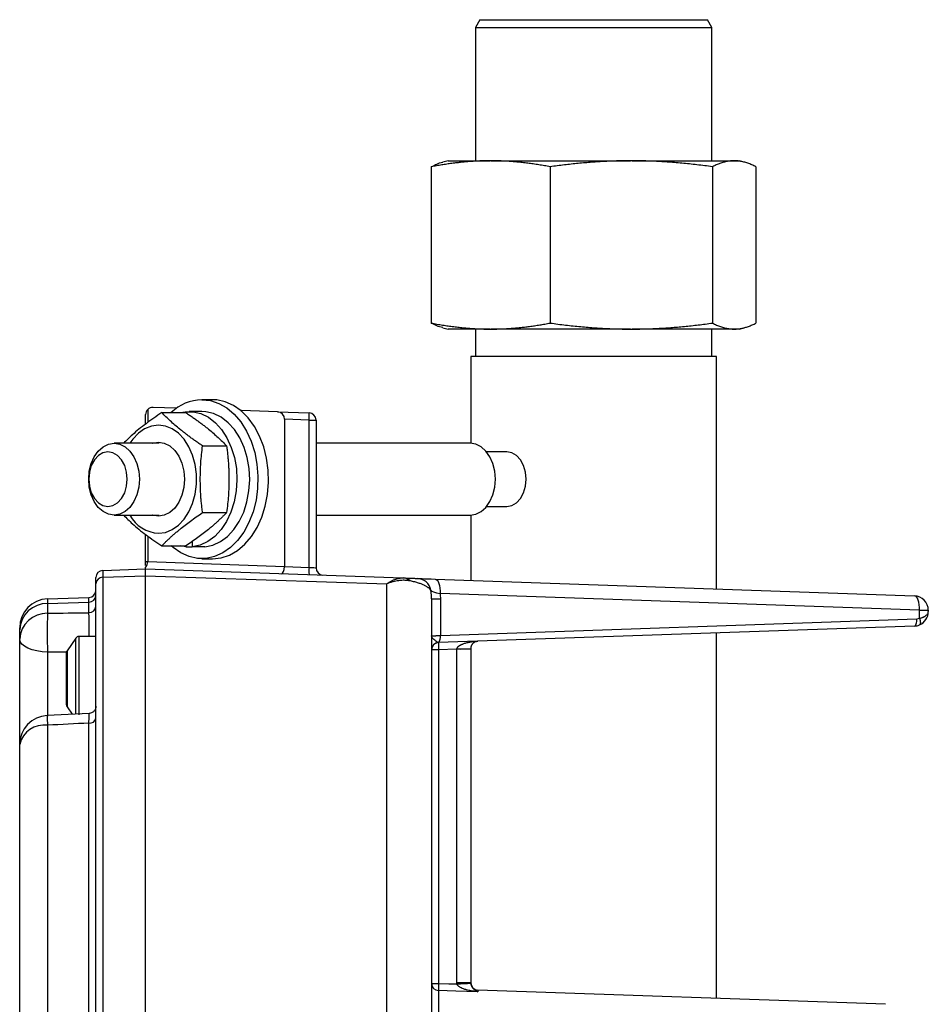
# Model space of a CAD drawing. Header units: inches. Extents: x 0.2 to 18.6, y -4.5 to 19.2.
# Tile 7 of 12: x 14 to 17.9, y 5.8 to 10. Entities that reach past the tile are written whole.
import ezdxf

# ---------------------------------------------------------------- set-up
doc = ezdxf.new("R2010")
doc.units = ezdxf.units.IN
doc.header["$MEASUREMENT"] = 0

msp = doc.modelspace()

# ---------------------------------------------------------------- linework, layer by layer
at = {"color": 7, "linetype": 'Continuous', "lineweight": 25}
for p, q in [((15.9565, 10.0198), (15.9369, 9.9857)), ((15.9565, 10.0198), (16.7967, 10.0198)), ((16.7967, 10.0198), (16.9408, 10.0198)), ((16.9605, 9.9857), (16.9408, 10.0198)), ((15.9369, 9.9857), (15.9369, 9.4096)), ((15.9369, 9.9857), (16.8106, 9.9857)), ((16.8106, 9.9857), (16.9605, 9.9857)), ((16.9605, 9.4096), (16.9605, 9.9857)), ((15.7461, 9.3835), (15.7461, 8.7074)), ((15.8187, 9.4096), (15.7964, 9.4036)), ((15.8187, 9.4096), (16.001, 9.4096)), ((16.0055, 9.4096), (16.001, 9.4096)), ((16.0055, 9.4096), (16.6086, 9.4096)), ((16.2604, 9.3835), (16.2604, 8.7074)), ((16.6148, 9.4096), (16.6086, 9.4096)), ((16.6148, 9.4096), (17.0563, 9.4096)), ((16.963, 9.3835), (16.963, 8.7074)), ((17.058, 9.4096), (17.0563, 9.4096)), ((17.058, 9.4096), (17.0786, 9.4096)), ((17.1009, 9.4036), (17.0786, 9.4096)), ((17.1513, 9.3835), (17.1513, 8.7074)), ((15.7964, 8.6872), (15.8187, 8.6812)), ((16.001, 8.6812), (15.8187, 8.6812)), ((15.9369, 8.6812), (15.9369, 8.5631)), ((16.001, 8.6812), (16.0055, 8.6812)), ((16.6086, 8.6812), (16.0055, 8.6812)), ((16.6086, 8.6812), (16.6148, 8.6812)), ((17.0563, 8.6812), (16.6148, 8.6812)), ((16.9605, 8.5631), (16.9605, 8.6812)), ((17.058, 8.6812), (17.0563, 8.6812)), ((17.0786, 8.6812), (17.058, 8.6812)), ((17.0786, 8.6812), (17.1009, 8.6872)), ((15.9172, 8.5631), (15.9172, 8.1871)), ((16.0728, 8.5631), (15.9172, 8.5631)), ((16.9802, 8.5631), (16.0728, 8.5631)), ((16.9802, 7.5574), (16.9802, 8.5631)), ((14.7989, 8.3756), (14.7529, 8.3756)), ((14.5097, 8.2707), (14.5097, 8.3113)), ((14.5188, 8.3334), (14.5188, 8.2773)), ((14.6401, 8.3391), (14.542, 8.3425)), ((14.5793, 8.3203), (14.6836, 8.3203)), ((14.6401, 8.3391), (14.6436, 8.339)), ((14.7529, 8.3246), (14.6978, 8.3246)), ((14.9208, 8.3293), (14.925, 8.3291)), ((14.925, 8.3257), (14.925, 8.3291)), ((15.081, 8.3237), (14.925, 8.3291)), ((15.081, 8.3237), (15.217, 8.3189)), ((15.217, 8.2877), (15.1112, 8.2914)), ((15.1112, 8.2914), (15.1112, 7.6547)), ((15.217, 7.6502), (15.217, 8.2877)), ((15.217, 8.2877), (15.2472, 8.2877)), ((15.2472, 8.2877), (15.2472, 7.6481)), ((14.5684, 8.1871), (14.3733, 8.1871)), ((15.914, 8.1871), (15.2472, 8.1871)), ((14.7561, 8.176), (14.8604, 8.176)), ((16.0728, 8.1497), (15.9855, 8.1497)), ((14.2633, 8.0316), (14.2633, 8.0316)), ((14.2633, 8.0316), (14.2633, 8.0316)), ((16.0239, 8.0316), (16.0239, 8.0316)), ((16.0239, 8.0316), (16.0239, 8.0316)), ((14.7561, 7.8873), (14.8604, 7.8873)), ((15.9855, 7.9135), (16.0728, 7.9135)), ((14.3733, 7.8761), (14.5684, 7.8761)), ((15.2472, 7.8761), (15.914, 7.8761)), ((15.9172, 7.8762), (15.9172, 7.5945)), ((14.5097, 7.676), (14.5097, 7.7926)), ((14.5188, 7.7859), (14.5188, 7.6754)), ((14.7116, 7.7628), (14.7116, 7.7393)), ((14.5793, 7.743), (14.6836, 7.743)), ((14.684, 7.7393), (14.6623, 7.743)), ((14.684, 7.7432), (14.684, 7.7393)), ((14.684, 7.7393), (14.7116, 7.7393)), ((14.7667, 7.7393), (14.7116, 7.7393)), ((14.5188, 7.6754), (15.1112, 7.6547)), ((14.7529, 7.6876), (14.7989, 7.6876)), ((14.3248, 7.6372), (14.5097, 7.6436)), ((14.3248, 7.6372), (14.3248, 7.6074)), ((14.5097, 7.6436), (14.5097, 7.6505)), ((14.5097, 7.6436), (15.6236, 7.6047)), ((14.5097, 7.6133), (14.5097, 7.6436)), ((15.1112, 7.6539), (15.217, 7.6502)), ((14.2947, 7.5788), (14.2947, 7.6059)), ((14.3248, 7.6074), (14.5097, 7.6134)), ((14.3248, 7.6074), (14.3248, 3.5799)), ((14.5097, 5.5935), (14.5097, 7.6133)), ((14.5097, 7.6133), (15.5542, 7.5798)), ((15.7623, 7.5999), (17.8369, 7.5274)), ((14.2947, 7.3215), (14.2947, 7.5788)), ((15.5542, 3.6074), (15.5542, 7.5798)), ((14.0853, 7.5143), (14.2645, 7.5206)), ((14.0853, 7.5143), (14.0853, 7.4946)), ((14.0853, 7.4946), (14.2645, 7.5004)), ((14.2645, 7.5004), (14.2645, 7.5206)), ((14.2645, 7.4544), (14.2645, 7.5004)), ((15.7472, 7.5145), (15.7472, 3.6728)), ((15.7472, 7.5145), (15.7854, 7.5145)), ((17.859, 7.465), (15.7844, 7.5374)), ((15.7854, 7.5145), (15.7854, 7.3558)), ((14.0853, 7.4946), (14.0853, 7.4518)), ((17.859, 7.4303), (17.859, 7.465)), ((17.859, 7.465), (17.8972, 7.465)), ((17.8972, 7.465), (17.8972, 7.4591)), ((15.7854, 7.3558), (17.8479, 7.4278)), ((13.9647, 7.3799), (13.9647, 7.3894)), ((13.9647, 7.3397), (13.9647, 7.3799)), ((17.8369, 7.3966), (15.7773, 7.3247)), ((13.9647, 6.8845), (13.9647, 7.3397)), ((14.2077, 7.3447), (14.1698, 7.29)), ((14.2077, 7.1686), (14.2077, 7.3447)), ((14.2947, 7.3511), (14.22, 7.3511)), ((14.22, 7.3511), (14.22, 7.1686)), ((16.9802, 5.7856), (16.9802, 7.3667)), ((14.1698, 7.29), (14.1698, 7.1686)), ((14.2947, 7.3053), (14.2947, 7.3215)), ((14.2947, 3.8758), (14.2947, 7.3053)), ((15.7773, 7.2935), (15.7472, 7.2935)), ((15.8569, 7.2962), (15.7773, 7.2935)), ((15.7773, 7.2935), (15.7773, 5.8506)), ((15.8569, 5.8527), (15.8569, 7.2962)), ((15.9172, 7.2962), (15.8569, 7.2962)), ((15.9172, 7.2994), (15.9172, 7.2962)), ((15.9172, 7.2962), (15.9172, 5.8527)), ((14.0853, 7.2838), (14.0853, 7.0073)), ((14.1672, 7.1686), (14.1672, 7.2814)), ((14.1672, 7.0558), (14.1672, 7.1686)), ((14.1698, 7.1686), (14.1698, 7.0473)), ((14.2077, 7.0151), (14.2077, 7.1686)), ((14.22, 7.1686), (14.22, 7.0131)), ((14.1698, 7.0473), (14.1924, 7.0147)), ((14.2657, 7.0184), (14.0835, 7.0093)), ((14.0853, 6.9674), (14.0853, 4.2197)), ((14.2645, 4.2104), (14.2645, 6.9766)), ((13.9647, 4.3025), (13.9647, 6.8845)), ((15.7472, 5.8506), (15.7773, 5.8506)), ((15.9172, 5.8527), (15.8569, 5.8527)), ((15.7773, 5.8197), (15.7773, 4.2675)), ((17.7119, 5.76), (15.9473, 5.8216)), ((15.9473, 5.8216), (15.9473, 5.8145))]:
    msp.add_line(p, q, dxfattribs=at)
at = {"color": 7, "linetype": 'Continuous', "lineweight": 25, "flags": 128}
for points in [[(14.7529, 8.3756), (14.7901, 8.3716), (14.8263, 8.3596), (14.8609, 8.3399), (14.8929, 8.313), (14.9216, 8.2795), (14.9464, 8.2402), (14.9666, 8.196), (14.9819, 8.1479), (14.9917, 8.0971), (14.996, 8.0448), (14.9946, 7.9922), (14.9875, 7.9405), (14.9749, 7.8909), (14.9571, 7.8446), (14.9345, 7.8028), (14.9077, 7.7662), (14.8772, 7.7359), (14.8439, 7.7126), (14.8084, 7.6967), (14.7715, 7.6886), (14.7343, 7.6886), (14.6975, 7.6967), (14.662, 7.7126), (14.6286, 7.7359), (14.6206, 7.743)], [(14.7989, 7.6876), (14.836, 7.6917), (14.8723, 7.7037), (14.9068, 7.7233), (14.9388, 7.7503), (14.9676, 7.7838), (14.9923, 7.8231), (15.0126, 7.8673), (15.0278, 7.9154), (15.0377, 7.9661), (15.042, 8.0185), (15.0405, 8.0711), (15.0334, 8.1228), (15.0209, 8.1724), (15.0031, 8.2186), (14.9805, 8.2605), (14.9537, 8.297), (14.9232, 8.3273), (14.8898, 8.3507), (14.8543, 8.3666), (14.8175, 8.3746), (14.7989, 8.3756)], [(14.66, 8.3197), (14.6806, 8.3236), (14.715, 8.3236), (14.7489, 8.3156), (14.7814, 8.2997), (14.8116, 8.2764), (14.8387, 8.2464), (14.8619, 8.2105), (14.8805, 8.1696), (14.8942, 8.125), (14.9024, 8.0777), (14.9049, 8.0292), (14.9018, 7.9808), (14.893, 7.9337), (14.8789, 7.8894), (14.8598, 7.849), (14.8362, 7.8136), (14.8087, 7.7842), (14.7783, 7.7616), (14.7456, 7.7465), (14.7116, 7.7393), (14.7116, 7.7393)], [(14.7667, 7.7393), (14.8007, 7.7465), (14.8334, 7.7616), (14.8639, 7.7842), (14.8913, 7.8136), (14.9149, 7.849), (14.9341, 7.8894), (14.9482, 7.9337), (14.957, 7.9808), (14.9601, 8.0292), (14.9575, 8.0777), (14.9493, 8.125), (14.9357, 8.1696), (14.917, 8.2105), (14.8938, 8.2464), (14.8668, 8.2764), (14.8366, 8.2997), (14.804, 8.3156), (14.7701, 8.3236), (14.7529, 8.3246)], [(14.5652, 7.7979), (14.5956, 7.8019), (14.6249, 7.8137), (14.6522, 7.8329), (14.6765, 7.8589), (14.6971, 7.8908), (14.7131, 7.9274), (14.7242, 7.9677), (14.7298, 8.0101), (14.7298, 8.0532), (14.7242, 8.0956), (14.7131, 8.1358), (14.6971, 8.1725), (14.6765, 8.2044), (14.6522, 8.2303), (14.6249, 8.2496), (14.5956, 8.2614), (14.5652, 8.2654), (14.5348, 8.2614), (14.5055, 8.2496), (14.4782, 8.2303), (14.4538, 8.2044), (14.4418, 8.1871)], [(14.3733, 8.1871), (14.3977, 8.1832), (14.421, 8.1717), (14.4418, 8.1532), (14.4592, 8.1286), (14.4723, 8.0991), (14.4805, 8.0662), (14.4832, 8.0316), (14.4805, 7.997), (14.4723, 7.9642), (14.4592, 7.9347), (14.4418, 7.91), (14.421, 7.8915), (14.3977, 7.88), (14.3733, 7.8761), (14.3488, 7.88), (14.3256, 7.8915), (14.3047, 7.91), (14.2873, 7.9347), (14.2742, 7.9642), (14.2661, 7.997), (14.2633, 8.0316), (14.2661, 8.0662), (14.2742, 8.0991), (14.2873, 8.1286), (14.3047, 8.1532), (14.3256, 8.1717), (14.3488, 8.1832), (14.3733, 8.1871)], [(14.5386, 8.1871), (14.54, 8.1876), (14.5652, 8.1916), (14.5904, 8.1876), (14.6143, 8.1758), (14.6357, 8.1567), (14.6536, 8.1314), (14.6671, 8.1011), (14.6755, 8.0672), (14.6783, 8.0316), (14.6755, 7.996), (14.6671, 7.9622), (14.6536, 7.9319), (14.6357, 7.9065), (14.6143, 7.8875), (14.5904, 7.8756), (14.5652, 7.8716)], [(15.914, 7.8761), (15.9384, 7.88), (15.9617, 7.8915), (15.9825, 7.91), (15.9999, 7.9347), (16.013, 7.9642), (16.0212, 7.997), (16.0239, 8.0316), (16.0212, 8.0662), (16.013, 8.0991), (15.9999, 8.1286), (15.9825, 8.1532), (15.9617, 8.1717), (15.9384, 8.1832), (15.914, 8.1871)], [(14.3468, 8.1497), (14.3252, 8.1457), (14.3051, 8.1339), (14.2878, 8.1151), (14.2745, 8.0907), (14.2662, 8.0622), (14.2633, 8.0316), (14.2662, 8.0011), (14.2745, 7.9726), (14.2878, 7.9481), (14.3051, 7.9293), (14.3252, 7.9175), (14.3468, 7.9135), (14.3684, 7.9175), (14.3886, 7.9293), (14.4059, 7.9481), (14.4192, 7.9726), (14.4275, 8.0011), (14.4303, 8.0316), (14.4275, 8.0622), (14.4192, 8.0907), (14.4059, 8.1151), (14.3886, 8.1339), (14.3684, 8.1457), (14.3468, 8.1497)], [(16.0728, 7.9135), (16.0945, 7.9175), (16.1146, 7.9293), (16.1319, 7.9481), (16.1452, 7.9726), (16.1535, 8.0011), (16.1564, 8.0316), (16.1535, 8.0622), (16.1452, 8.0907), (16.1319, 8.1151), (16.1146, 8.1339), (16.0945, 8.1457), (16.0728, 8.1497), (16.0728, 8.1497)], [(14.5652, 7.8716), (14.54, 7.8756), (14.5386, 7.8761)], [(15.7623, 7.5999), (15.767, 7.5985), (15.7714, 7.5949), (15.7753, 7.5891), (15.7787, 7.5813), (15.7814, 7.5719), (15.7833, 7.5611), (15.7843, 7.5495), (15.7844, 7.5374)], [(17.859, 7.465), (17.8589, 7.4771), (17.8578, 7.4887), (17.8559, 7.4994), (17.8533, 7.5089), (17.8499, 7.5166), (17.8459, 7.5224), (17.8415, 7.5261), (17.8369, 7.5274)], [(17.8369, 7.3966), (17.8392, 7.3973), (17.8414, 7.3991), (17.8434, 7.402), (17.8451, 7.4059), (17.8464, 7.4106), (17.8473, 7.416), (17.8479, 7.4218), (17.8479, 7.4278)], [(17.859, 7.4303), (17.8606, 7.4251), (17.8618, 7.4201), (17.8626, 7.4155), (17.8628, 7.4113), (17.8626, 7.4077), (17.8618, 7.4048), (17.8606, 7.4027), (17.859, 7.4015)], [(14.0853, 7.2838), (14.0616, 7.2852), (14.0388, 7.2886), (14.018, 7.2938), (13.9998, 7.3008), (13.9848, 7.3092), (13.9738, 7.3187), (13.967, 7.329), (13.9647, 7.3397)], [(15.7773, 5.8506), (15.8219, 5.8493), (15.857, 5.8482)], [(15.9473, 5.8145), (15.8521, 5.8174), (15.7773, 5.8197)]]:
    msp.add_lwpolyline(points, dxfattribs=at)
at = {"color": 7, "linetype": 'Continuous', "lineweight": 25}
for centre, radius, start, end in [((14.7576, 8.1785), 0.1972, 91.3705, 134.019), ((14.5409, 8.3113), 0.0313, 135, 180), ((14.5409, 8.3113), 0.0313, 88, 135), ((14.993, 8.3033), 0.2246, 356.0129, 3.9871), ((15.2159, 8.2877), 0.0313, 0, 88), ((14.5744, 7.9488), 0.1512, 208.7331, 266.5223), ((14.4814, 7.675), 0.0374, 319.0714, 0.5096), ((14.3259, 7.6059), 0.0313, 92, 180), ((15.441, 7.6345), 0.2246, 176.0129, 183.9871), ((15.2784, 7.6481), 0.0312, 180, 268), ((14.3246, 7.5775), 0.0299, 89.5467, 177.5638), ((15.6215, 7.5551), 0.0496, 47.1942, 87.5204), ((15.6824, 7.5402), 0.0625, 10.0463, 87.9856), ((14.2634, 7.5518), 0.0313, 272, 0), ((14.0897, 7.3894), 0.125, 92, 180), ((14.2647, 7.5303), 0.0299, 269.5467, 357.5638), ((17.8347, 7.465), 0.0625, 0, 88), ((14.0844, 7.3748), 0.1198, 89.5467, 177.5638), ((14.2651, 7.484), 0.0296, 268.885, 356.8304), ((14.0831, 7.3332), 0.1186, 88.928, 176.8792), ((15.9284, 7.3678), 1.845, 177.3902, 182.6098), ((17.8468, 7.4591), 0.0312, 272, 292.8587), ((14.22, 7.3361), 0.015, 90, 145.3048), ((15.7516, 7.3493), 0.0344, 314.7964, 10.8767), ((14.1822, 7.2814), 0.015, 145.3048, 180), ((15.7783, 7.2938), 0.0311, 94.535, 179.8311), ((15.7784, 7.2935), 0.0313, 92, 180), ((16.0014, 7.3091), 0.2246, 176.0129, 183.9871), ((15.8716, 7.7404), 0.4433, 268.1014, 275.8986), ((14.1822, 7.0558), 0.015, 180, 214.6952), ((14.0897, 6.8845), 0.125, 92.833, 180), ((16.3036, 7.0844), 2.2214, 181.9362, 183.0193), ((14.2681, 7.0036), 0.0273, 262.3779, 346.8064), ((14.0707, 6.8594), 0.109, 82.3162, 166.6723), ((15.7783, 5.8508), 0.0311, 180.2768, 268.3006), ((16.0788, 5.8352), 0.3018, 177.0642, 182.9358), ((15.444, 14.8724), 9.0336, 272.6203, 273.00289), ((15.9484, 5.8529), 0.0313, 180, 268)]:
    msp.add_arc(centre, radius, start, end, dxfattribs=at)
for centre, major_axis, ratio, start_param, end_param in [((14.6396, 8.3078), (0, 0.0313), 0.706891, 6.118432, 6.258505), ((15.081, 8.2924), (-0.0115, 0.0293), 0.953447, 4.320603, 5.890182), ((15.0987, 7.6543), (0.0011, 0.0312), 0.399476, 3.141593, 4.711171), ((15.0685, 7.6554), (0.0427, -0.0015), 0.731575, 0.000637, 0.026535), ((15.7784, 7.356), (0.0015, 0.0313), 0.386044, 3.049124, 3.173298), ((15.8547, 7.2961), (0.0022, 0.0313), 0.068996, 4.72087, 4.754559)]:
    msp.add_ellipse(centre, major_axis=major_axis, ratio=ratio, start_param=start_param, end_param=end_param, dxfattribs=at)
for points, knots in [([(16.001, 9.4096), (15.9944, 9.4095), (15.981, 9.4094), (15.9609, 9.4089), (15.9406, 9.4079), (15.92, 9.4066), (15.8991, 9.405), (15.878, 9.403), (15.8566, 9.4006), (15.835, 9.3979), (15.8131, 9.3949), (15.791, 9.3914), (15.7686, 9.3877), (15.7536, 9.3849), (15.7461, 9.3835)], [0, 0, 0, 0, 0.077593, 0.156193, 0.235812, 0.316463, 0.398154, 0.480898, 0.564704, 0.649583, 0.735543, 0.822593, 0.910743, 1, 1, 1, 1]), ([(15.7461, 9.3835), (15.7622, 9.3919), (15.7789, 9.4008), (15.7958, 9.4032), (15.7965, 9.4033)], [0, 0, 0, 0, 0.9582001, 1, 1, 1, 1]), ([(16.2604, 9.3835), (16.2522, 9.385), (16.2358, 9.388), (16.2115, 9.3921), (16.1874, 9.3957), (16.1636, 9.399), (16.1401, 9.4018), (16.117, 9.4041), (16.0941, 9.4061), (16.0715, 9.4076), (16.0492, 9.4087), (16.0273, 9.4094), (16.0127, 9.4095), (16.0055, 9.4096)], [0, 0, 0, 0, 0.097317, 0.193316, 0.288009, 0.381407, 0.473522, 0.564366, 0.653952, 0.742295, 0.829407, 0.915304, 1, 1, 1, 1]), ([(16.6086, 9.4096), (16.5996, 9.4095), (16.5814, 9.4094), (16.5539, 9.4089), (16.5261, 9.4079), (16.498, 9.4066), (16.4695, 9.405), (16.4406, 9.403), (16.4114, 9.4006), (16.3819, 9.3979), (16.352, 9.3949), (16.3218, 9.3914), (16.2912, 9.3877), (16.2707, 9.3849), (16.2604, 9.3835)], [0, 0, 0, 0, 0.077593, 0.156193, 0.235812, 0.316463, 0.398154, 0.480898, 0.564704, 0.649583, 0.735543, 0.822593, 0.910743, 1, 1, 1, 1]), ([(16.963, 9.3835), (16.9518, 9.385), (16.9294, 9.388), (16.8961, 9.3921), (16.8632, 9.3957), (16.8308, 9.399), (16.7987, 9.4018), (16.767, 9.4041), (16.7358, 9.4061), (16.705, 9.4076), (16.6745, 9.4087), (16.6445, 9.4094), (16.6247, 9.4095), (16.6148, 9.4096)], [0, 0, 0, 0, 0.097317, 0.193316, 0.288009, 0.381407, 0.473522, 0.564366, 0.653952, 0.742295, 0.829407, 0.915304, 1, 1, 1, 1]), ([(17.0563, 9.4096), (17.0539, 9.4095), (17.049, 9.4094), (17.0416, 9.4089), (17.0342, 9.4079), (17.0266, 9.4066), (17.019, 9.405), (17.0113, 9.403), (17.0035, 9.4006), (16.9955, 9.3979), (16.9875, 9.3949), (16.9794, 9.3914), (16.9712, 9.3877), (16.9658, 9.3849), (16.963, 9.3835)], [0, 0, 0, 0, 0.077593, 0.156193, 0.235812, 0.316463, 0.398154, 0.480898, 0.564704, 0.649583, 0.735543, 0.822593, 0.910743, 1, 1, 1, 1]), ([(17.1513, 9.3835), (17.1482, 9.385), (17.1423, 9.388), (17.1333, 9.3921), (17.1245, 9.3957), (17.1158, 9.399), (17.1072, 9.4018), (17.0987, 9.4041), (17.0904, 9.4061), (17.0821, 9.4076), (17.074, 9.4087), (17.0659, 9.4094), (17.0606, 9.4095), (17.058, 9.4096)], [0, 0, 0, 0, 0.097317, 0.193316, 0.288009, 0.381407, 0.473522, 0.564366, 0.653952, 0.742295, 0.829407, 0.915304, 1, 1, 1, 1]), ([(15.7461, 8.7074), (15.7543, 8.7058), (15.7706, 8.7028), (15.795, 8.6988), (15.8191, 8.6951), (15.8429, 8.6919), (15.8664, 8.6891), (15.8895, 8.6867), (15.9124, 8.6847), (15.935, 8.6832), (15.9572, 8.6821), (15.9792, 8.6814), (15.9938, 8.6813), (16.001, 8.6812)], [0, 0, 0, 0, 0.097317, 0.193316, 0.288009, 0.381407, 0.473522, 0.564366, 0.653952, 0.742295, 0.829407, 0.915304, 1, 1, 1, 1]), ([(15.7965, 8.6876), (15.7958, 8.6877), (15.7789, 8.6901), (15.7622, 8.6989), (15.7461, 8.7074)], [0, 0, 0, 0, 0.0418, 1, 1, 1, 1]), ([(16.0055, 8.6812), (16.0121, 8.6813), (16.0255, 8.6814), (16.0455, 8.682), (16.0659, 8.6829), (16.0865, 8.6842), (16.1074, 8.6858), (16.1285, 8.6878), (16.1499, 8.6902), (16.1715, 8.6929), (16.1934, 8.696), (16.2155, 8.6994), (16.2379, 8.7032), (16.2529, 8.706), (16.2604, 8.7074)], [0, 0, 0, 0, 0.077593, 0.156193, 0.235812, 0.316463, 0.398154, 0.480898, 0.564704, 0.649583, 0.735543, 0.822593, 0.910743, 1, 1, 1, 1]), ([(16.2604, 8.7074), (16.2716, 8.7058), (16.294, 8.7028), (16.3273, 8.6988), (16.3602, 8.6951), (16.3927, 8.6919), (16.4247, 8.6891), (16.4564, 8.6867), (16.4876, 8.6847), (16.5184, 8.6832), (16.5489, 8.6821), (16.5789, 8.6814), (16.5987, 8.6813), (16.6086, 8.6812)], [0, 0, 0, 0, 0.097317, 0.193316, 0.288009, 0.381407, 0.473522, 0.564366, 0.653952, 0.742295, 0.829407, 0.915304, 1, 1, 1, 1]), ([(16.6148, 8.6812), (16.6238, 8.6813), (16.642, 8.6814), (16.6695, 8.682), (16.6973, 8.6829), (16.7254, 8.6842), (16.7539, 8.6858), (16.7828, 8.6878), (16.812, 8.6902), (16.8415, 8.6929), (16.8714, 8.696), (16.9016, 8.6994), (16.9322, 8.7032), (16.9527, 8.706), (16.963, 8.7074)], [0, 0, 0, 0, 0.0775928, 0.156193, 0.2358125, 0.3164626, 0.3981543, 0.4808982, 0.5647045, 0.6495828, 0.7355426, 0.822593, 0.9107427, 1, 1, 1, 1]), ([(16.963, 8.7074), (16.966, 8.7058), (16.972, 8.7028), (16.9809, 8.6988), (16.9897, 8.6951), (16.9984, 8.6919), (17.007, 8.6891), (17.0155, 8.6867), (17.0239, 8.6847), (17.0321, 8.6832), (17.0403, 8.6821), (17.0483, 8.6814), (17.0536, 8.6813), (17.0563, 8.6812)], [0, 0, 0, 0, 0.097317, 0.193316, 0.288009, 0.381407, 0.473522, 0.564366, 0.653952, 0.742295, 0.829407, 0.915304, 1, 1, 1, 1]), ([(17.058, 8.6812), (17.0604, 8.6813), (17.0653, 8.6814), (17.0726, 8.682), (17.0801, 8.6829), (17.0876, 8.6842), (17.0952, 8.6858), (17.103, 8.6878), (17.1108, 8.6902), (17.1187, 8.6929), (17.1267, 8.696), (17.1348, 8.6994), (17.143, 8.7032), (17.1485, 8.706), (17.1513, 8.7074)], [0, 0, 0, 0, 0.077593, 0.156193, 0.235812, 0.316463, 0.398154, 0.480898, 0.564704, 0.649583, 0.735543, 0.822593, 0.910743, 1, 1, 1, 1]), ([(14.5793, 8.3203), (14.5562, 8.3043), (14.5103, 8.2725), (14.455, 8.2276), (14.4267, 8.1995), (14.4142, 8.1871)], [0, 0, 0, 0, 0.363809, 0.72024, 1, 1, 1, 1]), ([(14.7561, 8.176), (14.7508, 8.1796), (14.7404, 8.1866), (14.7253, 8.1971), (14.7109, 8.2073), (14.6971, 8.2175), (14.6837, 8.2277), (14.6707, 8.2381), (14.6547, 8.251), (14.6364, 8.2661), (14.6163, 8.2838), (14.5973, 8.3019), (14.5854, 8.3141), (14.5793, 8.3203)], [0, 0, 0, 0, 0.075342, 0.148254, 0.219328, 0.289244, 0.358767, 0.428731, 0.500014, 0.623819, 0.745602, 0.869761, 1, 1, 1, 1]), ([(14.6836, 8.3203), (14.6889, 8.3167), (14.6993, 8.3096), (14.7144, 8.2991), (14.7288, 8.2888), (14.7427, 8.2787), (14.7561, 8.2687), (14.7693, 8.2586), (14.7852, 8.2459), (14.8034, 8.2304), (14.8233, 8.2123), (14.8424, 8.1943), (14.8543, 8.1822), (14.8604, 8.176)], [0, 0, 0, 0, 0.075342, 0.148254, 0.219328, 0.289244, 0.358767, 0.428731, 0.500014, 0.623819, 0.745602, 0.869761, 1, 1, 1, 1]), ([(14.7561, 7.8873), (14.7552, 7.8945), (14.7534, 7.9086), (14.7512, 7.9296), (14.7493, 7.9502), (14.748, 7.9704), (14.747, 7.9907), (14.7465, 8.0111), (14.7464, 8.0367), (14.7467, 8.0674), (14.7485, 8.1031), (14.7516, 8.1393), (14.7546, 8.1635), (14.7561, 8.176)], [0, 0, 0, 0, 0.075342, 0.148254, 0.219328, 0.289244, 0.358767, 0.428731, 0.500014, 0.623819, 0.745602, 0.869761, 1, 1, 1, 1]), ([(14.8604, 8.176), (14.8613, 8.1688), (14.8631, 8.1547), (14.8652, 8.1336), (14.8671, 8.1131), (14.8685, 8.0928), (14.8696, 8.0726), (14.8703, 8.0522), (14.8706, 8.0265), (14.87, 7.9959), (14.8679, 7.9602), (14.8648, 7.924), (14.8619, 7.8997), (14.8604, 7.8873)], [0, 0, 0, 0, 0.0753417, 0.1482541, 0.2193276, 0.2892437, 0.3587672, 0.4287309, 0.5000143, 0.6238192, 0.7456018, 0.8697613, 1, 1, 1, 1]), ([(14.5793, 7.743), (14.5828, 7.7466), (14.5897, 7.7536), (14.6003, 7.7642), (14.6111, 7.7745), (14.6221, 7.7846), (14.6335, 7.7946), (14.6455, 7.8046), (14.661, 7.8174), (14.6802, 7.8329), (14.7039, 7.8509), (14.7291, 7.869), (14.747, 7.8811), (14.7561, 7.8873)], [0, 0, 0, 0, 0.0753417, 0.1482541, 0.2193276, 0.2892437, 0.3587672, 0.4287309, 0.5000143, 0.6238192, 0.7456018, 0.8697613, 1, 1, 1, 1]), ([(14.8604, 7.8873), (14.8569, 7.8837), (14.85, 7.8767), (14.8393, 7.8662), (14.8286, 7.8559), (14.8176, 7.8457), (14.8063, 7.8355), (14.7945, 7.8252), (14.779, 7.8123), (14.7596, 7.7971), (14.7358, 7.7795), (14.7106, 7.7614), (14.6927, 7.7492), (14.6836, 7.743)], [0, 0, 0, 0, 0.075342, 0.148254, 0.219328, 0.289244, 0.358767, 0.428731, 0.500014, 0.623819, 0.745602, 0.869761, 1, 1, 1, 1]), ([(14.4142, 7.8761), (14.4267, 7.8638), (14.455, 7.8356), (14.5103, 7.7907), (14.5562, 7.759), (14.5793, 7.743)], [0, 0, 0, 0, 0.2797386, 0.6361688, 1, 1, 1, 1]), ([(14.5097, 7.676), (14.5097, 7.676), (14.5098, 7.676), (14.5103, 7.6759), (14.5113, 7.6759), (14.5126, 7.6758), (14.5143, 7.6757), (14.5163, 7.6755), (14.518, 7.6754), (14.5188, 7.6754)], [0, 0, 0, 0, 0.136086, 0.274417, 0.415001, 0.557844, 0.702954, 0.850337, 1, 1, 1, 1]), ([(14.5097, 7.6582), (14.5097, 7.6595), (14.5097, 7.6646), (14.5097, 7.6711), (14.5097, 7.676)], [0, 0, 0, 0, 0.2523373, 1, 1, 1, 1]), ([(15.217, 7.6502), (15.225, 7.6498), (15.2328, 7.6495), (15.244, 7.6488), (15.2472, 7.6484), (15.2472, 7.6481)], [0, 0, 0, 0, 0.5, 0.5, 1, 1, 1, 1]), ([(15.5542, 7.5798), (15.5562, 7.5812), (15.5602, 7.584), (15.5661, 7.5876), (15.5718, 7.5908), (15.5773, 7.5936), (15.5825, 7.5961), (15.5876, 7.5981), (15.5924, 7.5999), (15.5971, 7.6013), (15.6015, 7.6024), (15.6057, 7.6033), (15.6097, 7.604), (15.6135, 7.6044), (15.6171, 7.6047), (15.6204, 7.6048), (15.6226, 7.6048), (15.6236, 7.6047)], [0, 0, 0, 0, 0.084618, 0.166654, 0.246113, 0.322998, 0.397313, 0.469062, 0.53825, 0.604879, 0.668955, 0.730481, 0.789461, 0.845899, 0.899798, 0.951164, 1, 1, 1, 1]), ([(15.6552, 7.5916), (15.653, 7.592), (15.6483, 7.5928), (15.6409, 7.5937), (15.6327, 7.5943), (15.6238, 7.5944), (15.6141, 7.594), (15.6036, 7.5929), (15.5923, 7.5911), (15.5803, 7.5884), (15.5675, 7.5847), (15.5587, 7.5815), (15.5542, 7.5798)], [0, 0, 0, 0, 0.071451, 0.149217, 0.233314, 0.323757, 0.420556, 0.52372, 0.633252, 0.74915, 0.871404, 1, 1, 1, 1]), ([(15.6236, 7.6047), (15.6247, 7.6047), (15.6269, 7.6046), (15.6301, 7.6045), (15.6337, 7.6044), (15.6376, 7.6042), (15.6429, 7.6041), (15.6486, 7.6039), (15.6566, 7.6036), (15.6625, 7.6034), (15.6674, 7.6032), (15.6717, 7.6031), (15.6762, 7.6029), (15.6801, 7.6028), (15.6829, 7.6027), (15.684, 7.6026), (15.6846, 7.6026)], [0, 0, 0, 0, 0.02022, 0.041268, 0.063157, 0.09475, 0.125533, 0.18831, 0.250431, 0.375572, 0.434076, 0.500699, 0.621411, 0.750167, 0.868522, 1, 1, 1, 1]), ([(15.744, 7.5511), (15.7434, 7.5519), (15.7424, 7.5535), (15.7404, 7.556), (15.7379, 7.5585), (15.735, 7.5612), (15.7315, 7.5638), (15.7274, 7.5666), (15.7228, 7.5693), (15.7176, 7.572), (15.7118, 7.5747), (15.7055, 7.5773), (15.6986, 7.5799), (15.6911, 7.5824), (15.6831, 7.5849), (15.6744, 7.5872), (15.6653, 7.5894), (15.6585, 7.5909), (15.6552, 7.5916)], [0, 0, 0, 0, 0.075713, 0.149882, 0.222529, 0.293676, 0.363347, 0.431566, 0.49836, 0.563755, 0.625817, 0.685635, 0.74324, 0.798677, 0.851999, 0.903271, 0.952573, 1, 1, 1, 1]), ([(15.6846, 7.6026), (15.6851, 7.6026), (15.6873, 7.6025), (15.6949, 7.6022), (15.7004, 7.6021), (15.7209, 7.6013), (15.7401, 7.6007), (15.7623, 7.5999)], [0, 0, 0, 0, 0.25, 0.25, 0.5, 0.5, 1, 1, 1, 1]), ([(15.7472, 7.5145), (15.7471, 7.5169), (15.7471, 7.5219), (15.7467, 7.5292), (15.7461, 7.5366), (15.7452, 7.5439), (15.7444, 7.5487), (15.744, 7.5511)], [0, 0, 0, 0, 0.201626, 0.402356, 0.602273, 0.801458, 1, 1, 1, 1]), ([(17.859, 7.4303), (17.8604, 7.4306), (17.8634, 7.4313), (17.8678, 7.4325), (17.872, 7.434), (17.8761, 7.4356), (17.8799, 7.4375), (17.8836, 7.4395), (17.8871, 7.4419), (17.8906, 7.445), (17.8939, 7.4489), (17.8966, 7.4537), (17.897, 7.4572), (17.8972, 7.4591)], [0, 0, 0, 0, 0.063038, 0.128156, 0.195423, 0.264904, 0.336654, 0.410727, 0.48717, 0.582725, 0.700033, 0.839122, 1, 1, 1, 1]), ([(17.859, 7.4015), (17.8702, 7.4062), (17.88, 7.4143), (17.8935, 7.4347), (17.8972, 7.4468), (17.8972, 7.4591)], [0, 0, 0, 0, 0.5, 0.5, 1, 1, 1, 1]), ([(14.2649, 7.3511), (14.2649, 7.3613), (14.265, 7.388), (14.2649, 7.427), (14.2646, 7.4453), (14.2645, 7.4544)], [0, 0, 0, 0, 0.234956, 0.617093, 1, 1, 1, 1]), ([(15.7472, 7.3538), (15.7472, 7.3538), (15.7473, 7.3538), (15.7479, 7.3539), (15.7489, 7.3539), (15.7504, 7.354), (15.7524, 7.3541), (15.7548, 7.3542), (15.7578, 7.3544), (15.7612, 7.3546), (15.7651, 7.3548), (15.7695, 7.355), (15.7744, 7.3552), (15.7797, 7.3555), (15.7835, 7.3557), (15.7854, 7.3558)], [0, 0, 0, 0, 0.067503, 0.136571, 0.207207, 0.279411, 0.353185, 0.428529, 0.505446, 0.583935, 0.663997, 0.745634, 0.828847, 0.913635, 1, 1, 1, 1]), ([(15.7758, 7.3249), (15.7725, 7.3257), (15.7676, 7.3296), (15.7549, 7.3401), (15.7472, 7.3466), (15.7472, 7.3538)], [0, 0, 0, 0, 0.5, 0.5, 1, 1, 1, 1]), ([(15.8569, 7.2973), (15.857, 7.2979), (15.8572, 7.2992), (15.8579, 7.3012), (15.8589, 7.3031), (15.8603, 7.3051), (15.862, 7.307), (15.8641, 7.3089), (15.8666, 7.3108), (15.8694, 7.3127), (15.8725, 7.3145), (15.8761, 7.3163), (15.8799, 7.318), (15.8868, 7.3208), (15.8979, 7.3241), (15.9123, 7.3272), (15.9291, 7.3296), (15.9406, 7.3302), (15.9473, 7.3306)], [0, 0, 0, 0, 0.0183467, 0.0377805, 0.0587837, 0.0817399, 0.1069439, 0.1346185, 0.1649322, 0.1980132, 0.23396, 0.2728495, 0.3147423, 0.3596868, 0.4935517, 0.6579402, 0.7981862, 1, 1, 1, 1]), ([(15.9473, 7.3306), (15.9462, 7.3305), (15.944, 7.3304), (15.9408, 7.3298), (15.9379, 7.3289), (15.9353, 7.3278), (15.9329, 7.3266), (15.9308, 7.3252), (15.929, 7.3239), (15.9274, 7.3225), (15.9256, 7.3208), (15.9237, 7.3186), (15.9217, 7.3157), (15.92, 7.3126), (15.9188, 7.3094), (15.9179, 7.3062), (15.9173, 7.3029), (15.9172, 7.3005), (15.9172, 7.2994)], [0, 0, 0, 0, 0.099086, 0.191179, 0.276282, 0.3544, 0.425538, 0.489704, 0.546909, 0.597166, 0.640498, 0.715674, 0.781982, 0.839735, 0.889411, 0.931758, 0.967985, 1, 1, 1, 1]), ([(14.1676, 7.2842), (14.1665, 7.2842), (14.139, 7.2841), (14.1116, 7.2839), (14.0853, 7.2838)], [0, 0, 0, 0, 0.042314, 1, 1, 1, 1]), ([(14.2947, 7.0494), (14.2943, 7.0456), (14.2934, 7.0378), (14.2866, 7.0275), (14.2766, 7.0202), (14.2688, 7.0189), (14.265, 7.0183)], [0, 0, 0, 0, 0.24135, 0.500523, 0.759439, 1, 1, 1, 1]), ([(14.2645, 6.9766), (14.2646, 6.9873), (14.2649, 7.0086), (14.265, 7.0208), (14.265, 7.0177), (14.265, 7.0173)], [0, 0, 0, 0, 0.47377, 0.944891, 1, 1, 1, 1]), ([(15.9473, 5.8145), (15.9443, 5.8148), (15.936, 5.8155), (15.9231, 5.8172), (15.9098, 5.8196), (15.8972, 5.8227), (15.8858, 5.8262), (15.8763, 5.8302), (15.87, 5.8337), (15.8657, 5.8365), (15.8623, 5.8394), (15.8597, 5.8423), (15.8578, 5.8452), (15.8572, 5.8473), (15.857, 5.8482)], [0, 0, 0, 0, 0.092717, 0.24997, 0.391843, 0.499833, 0.639513, 0.749686, 0.806283, 0.85634, 0.900152, 0.938169, 0.971089, 1, 1, 1, 1]), ([(15.9172, 5.8512), (15.9172, 5.8506), (15.9173, 5.8493), (15.9176, 5.8475), (15.9179, 5.8457), (15.9184, 5.8439), (15.919, 5.8421), (15.9196, 5.8403), (15.9204, 5.8386), (15.9213, 5.8368), (15.9222, 5.8352), (15.924, 5.8323), (15.927, 5.8286), (15.9318, 5.8239), (15.9386, 5.8188), (15.9441, 5.8161), (15.9473, 5.8145)], [0, 0, 0, 0, 0.017792, 0.036362, 0.056148, 0.077509, 0.100724, 0.126007, 0.15352, 0.183386, 0.215697, 0.250526, 0.361615, 0.500324, 0.701138, 1, 1, 1, 1])]:
    msp.add_open_spline(points, degree=3, knots=knots, dxfattribs=at)
for points in [[(15.744, 7.5511), (15.7455, 7.5473), (15.7619, 7.5412), (15.7844, 7.5374)], [(15.7844, 7.5374), (15.7851, 7.5298), (15.7854, 7.5221), (15.7854, 7.5145)], [(14.0853, 7.4518), (14.145, 7.4527), (14.2048, 7.4535), (14.2645, 7.4544)], [(17.8369, 7.3966), (17.8446, 7.3969), (17.8521, 7.3986), (17.859, 7.4015)], [(14.2645, 6.9766), (14.2048, 6.9735), (14.145, 6.9704), (14.0853, 6.9674)], [(15.857, 5.8482), (15.8569, 5.8497), (15.8569, 5.8512), (15.8569, 5.8527)], [(15.9172, 5.8527), (15.9172, 5.8522), (15.9172, 5.8517), (15.9172, 5.8512)]]:
    msp.add_open_spline(points, degree=3, dxfattribs=at)

doc.saveas('drawing.dxf')
